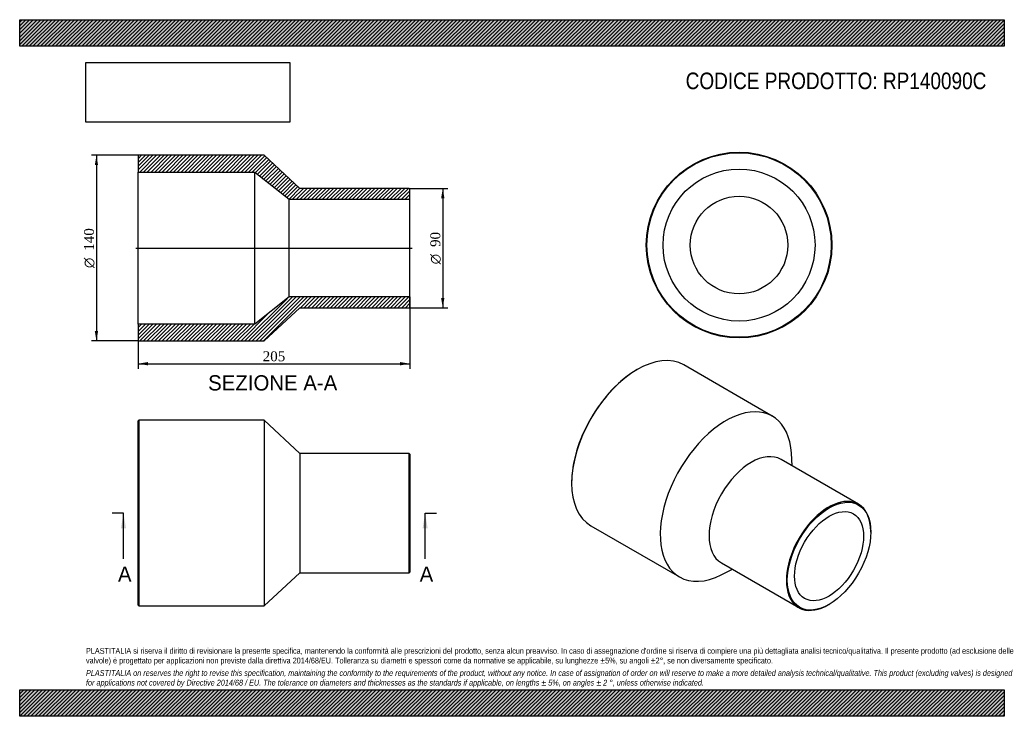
# Model space of a CAD drawing. Header units: millimetres. Extents: x 0 to 742, y 0 to 525.
import ezdxf
from ezdxf.enums import TextEntityAlignment as Align
from ezdxf.lldxf.tags import DXFTag

# ---------------------------------------------------------------- set-up
doc = ezdxf.new("R2010")
doc.units = ezdxf.units.MM
doc.header["$LTSCALE"] = 2.5
for name, color, linetype in [('Default', 7, 'Continuous'), ('DV4_Default', 7, 'Continuous'), ('RP140090C', 7, 'Continuous')]:
    doc.layers.add(name, color=color, linetype=linetype)
doc.styles.add('SEACAD_Solid_Edge_ANSI', font='seans.ttf')
doc.styles.add('SEACAD_Solid_Edge_ANSI1_Symbols', font='semeca1.ttf')
doc.styles.add('SEACAD_Times_New_Roman', font='times.ttf')
tags = doc.linetypes.add('CENTER2', pattern=[28.575, 19.05, -3.175, 3.175, -3.175]).pattern_tags.tags
tags[10:11] = [DXFTag(74, 4), DXFTag(75, 0), DXFTag(340, '0'), DXFTag(46, 0.0), DXFTag(50, 0.0), DXFTag(44, 0.0), DXFTag(45, 0.0)]
tags[8:9] = [DXFTag(74, 4), DXFTag(75, 0), DXFTag(340, '0'), DXFTag(46, 0.0), DXFTag(50, 0.0), DXFTag(44, 0.0), DXFTag(45, 0.0)]
tags[6:7] = [DXFTag(74, 4), DXFTag(75, 0), DXFTag(340, '0'), DXFTag(46, 0.0), DXFTag(50, 0.0), DXFTag(44, 0.0), DXFTag(45, 0.0)]
tags[4:5] = [DXFTag(74, 4), DXFTag(75, 0), DXFTag(340, '0'), DXFTag(46, 0.0), DXFTag(50, 0.0), DXFTag(44, 0.0), DXFTag(45, 0.0)]
doc.dimstyles.new('ANSImm', dxfattribs={"dimtxt": 7.5, "dimasz": 7.5, "dimexe": 3.75, "dimexo": 0, "dimgap": 1.875, "dimtad": 1, "dimdsep": 46, "dimtxsty": 'SEACAD_Times_New_Roman', "dimblk1": '_SE_FILLED', "dimblk2": '_SE_FILLED', "dimsah": 1, "dimcen": 3.75, "dimazin": 0, "dimtfac": 0.85, "dimtdec": 3, "dimtofl": 0, "dimtmove": 0, "dimatfit": 3, "dimfxl": 1, "dimarcsym": 0})
picture_1 = doc.add_image_def('image1.jpg', size_in_pixel=(4302, 1260))

# ---------------------------------------------------------------- blocks, each defined once
blk = doc.blocks.new('SE')
at = {"layer": 'RP140090C', "color": 7, "linetype": 'Continuous'}
for p, q in [((89.8, 223.13), (89.3, 222.63)), ((89.8, 223.13), (89.8, 83.13)), ((184.3, 223.13), (89.8, 223.13)), ((184.3, 223.13), (184.3, 83.13)), ((211.3, 198.13), (184.3, 223.13)), ((89.3, 83.63), (89.3, 222.63)), ((211.3, 198.13), (211.3, 108.13)), ((293.8, 198.13), (211.3, 198.13)), ((293.8, 108.13), (293.8, 198.13)), ((294.3, 197.63), (293.8, 198.13)), ((294.3, 197.63), (294.3, 108.63)), ((184.3, 83.13), (211.3, 108.13)), ((211.3, 108.13), (293.8, 108.13)), ((293.8, 108.13), (294.3, 108.63)), ((89.3, 83.63), (89.8, 83.13)), ((89.8, 83.13), (184.3, 83.13))]:
    blk.add_line(p, q, dxfattribs=at)
blk = doc.blocks.new('SE1')
at = {"layer": 'RP140090C', "color": 7, "linetype": 'Continuous'}
for p, q in [((465.73, 261.34), (465.38, 261.14)), ((567.56, 226.23), (500.73, 264.81)), ((632.48, 159.88), (574.15, 193.56)), ((582.54, 188.71), (581.93, 198.2)), ((416.24, 176.02), (416.24, 175.61)), ((430.73, 143.57), (497.56, 104.99)), ((641.8, 138.87), (641.8, 139.28)), ((529.15, 115.61), (587.48, 81.93)), ((529.02, 106.56), (537.54, 110.77)), ((609.98, 84.16), (610.34, 84.37))]:
    blk.add_line(p, q, dxfattribs=at)
for centre, major_axis, start_param, end_param in [((465.73, 204.19), (-35, -60.62), 3.141593, 6.283185), ((465.38, 204.39), (34.75, 60.19), 0.785398, 2.356195), ((532.56, 165.61), (-35, -60.62), 2.427769, 6.283185), ((551.65, 154.59), (-22.5, -38.97), 3.141593, 6.283185), ((609.98, 120.9), (22.5, 38.97), 0, 3.926991), ((609.98, 120.9), (22.5, 38.97), 5.497787, 6.283185), ((532.56, 165.61), (-35, -60.62), 0, 0.713823)]:
    blk.add_ellipse(centre, major_axis=major_axis, ratio=0.57735, start_param=start_param, end_param=end_param, dxfattribs=at)
for major_axis in [(-22.25, -38.54), (-18.4, -31.87)]:
    blk.add_ellipse((610.34, 120.7), major_axis=major_axis, ratio=0.57735, dxfattribs=at)
blk = doc.blocks.new('SE2')
at = {"layer": 'RP140090C', "color": 7, "linetype": 'Continuous'}
for radius in [70, 69.5, 57.3, 36.8]:
    blk.add_circle((542.46, 355.16), radius, dxfattribs=at)
blk = doc.blocks.new('SE4')
at = {"color": 7, "linetype": 'Continuous', "style": 'SEACAD_Solid_Edge_ANSI'}
blk.add_text('A', height=11.5, dxfattribs=at).set_placement((74.11, 112.88), align=Align.TOP_LEFT)
blk = doc.blocks.new('SE5')
at = {"color": 7, "linetype": 'Continuous', "style": 'SEACAD_Solid_Edge_ANSI'}
blk.add_text('A', height=11.5, dxfattribs=at).set_placement((301.61, 112.88), align=Align.TOP_LEFT)
blk = doc.blocks.new('SEANNOT_GROUP')
at = {"linetype": 'Continuous'}
blk.add_hatch(color=7, dxfattribs=at).paths.add_polyline_path([(80.17, 141.63), (78.26, 153.13), (76.34, 141.63)])
at = {"color": 7, "linetype": 'Continuous'}
blk.add_lwpolyline([(78.26, 118.63), (78.26, 153.13)], dxfattribs=at)
blk = doc.blocks.new('SEANNOT_GROUP1')
at = {"linetype": 'Continuous'}
blk.add_hatch(color=7, dxfattribs=at).paths.add_polyline_path([(307.67, 141.63), (305.76, 153.13), (303.84, 141.63)])
at = {"color": 7, "linetype": 'Continuous'}
blk.add_lwpolyline([(305.76, 118.63), (305.76, 153.13)], dxfattribs=at)
blk = doc.blocks.new('SE3')
at = {"layer": 'Default', "color": 7, "linetype": 'CENTER2'}
for p, q in [((78.26, 153.13), (69.63, 153.13)), ((305.76, 153.13), (314.38, 153.13))]:
    blk.add_line(p, q, dxfattribs=at)
at = {"layer": 'Default', "color": 7, "linetype": 'CENTER2', "const_width": 0.0001}
blk.add_lwpolyline([(78.26, 153.13), (305.76, 153.13)], dxfattribs=at)
at = {"layer": 'Default'}
for name in ['SEANNOT_GROUP', 'SEANNOT_GROUP1', 'SE4', 'SE5']:
    blk.add_blockref(name, (0, 0), dxfattribs=at)
blk = doc.blocks.new('SE6')
at = {"layer": 'RP140090C', "linetype": 'Continuous'}
h = blk.add_hatch(dxfattribs=at)
h.set_pattern_fill('LINE', scale=0.62992, angle=45, style=0)
h.paths.add_polyline_path([(211.3, 397.88), (184.3, 422.88), (89.8, 422.88), (89.3, 422.38), (89.3, 410.18), (177.3, 410.18), (203.3, 389.68), (294.3, 389.68), (294.3, 397.38), (293.8, 397.88)])
h = blk.add_hatch(dxfattribs=at)
h.set_pattern_fill('LINE', scale=0.62992, angle=45, style=0)
h.paths.add_polyline_path([(184.3, 282.88), (211.3, 307.88), (293.8, 307.88), (294.3, 308.38), (294.3, 316.08), (203.3, 316.08), (177.3, 295.58), (89.3, 295.58), (89.3, 283.38), (89.8, 282.88)])
at = {"layer": 'DV4_Default', "color": 7, "linetype": 'CENTER2'}
blk.add_line((87.55, 352.88), (296.05, 352.88), dxfattribs=at)
at = {"layer": 'RP140090C', "color": 7, "linetype": 'Continuous'}
for p, q in [((89.3, 422.38), (89.8, 422.88)), ((89.3, 422.38), (89.3, 410.18)), ((184.3, 422.88), (89.8, 422.88)), ((211.3, 397.88), (184.3, 422.88)), ((89.3, 295.58), (89.3, 410.18)), ((89.3, 410.18), (177.3, 410.18)), ((177.3, 295.58), (177.3, 410.18)), ((177.3, 410.18), (203.3, 389.68)), ((293.8, 397.88), (211.3, 397.88)), ((293.8, 397.88), (294.3, 397.38)), ((294.3, 389.68), (294.3, 397.38)), ((203.3, 316.08), (203.3, 389.68)), ((203.3, 389.68), (294.3, 389.68)), ((294.3, 316.08), (294.3, 389.68)), ((203.3, 316.08), (177.3, 295.58)), ((294.3, 316.08), (203.3, 316.08)), ((294.3, 308.38), (294.3, 316.08)), ((184.3, 282.88), (211.3, 307.88)), ((211.3, 307.88), (293.8, 307.88)), ((294.3, 308.38), (293.8, 307.88)), ((177.3, 295.58), (89.3, 295.58)), ((89.3, 295.58), (89.3, 283.38)), ((89.8, 282.88), (89.3, 283.38)), ((89.8, 282.88), (184.3, 282.88))]:
    blk.add_line(p, q, dxfattribs=at)
blk = doc.blocks.new('GDimGGroup')
at = {"layer": 'Default', "linetype": 'Continuous'}
for points in [[(320.29, 390.38), (319.04, 397.88), (317.79, 390.38)], [(320.29, 315.38), (317.79, 315.38), (319.04, 307.88)]]:
    blk.add_hatch(color=7, dxfattribs=at).paths.add_polyline_path(points)
at = {"layer": 'Default', "color": 7, "linetype": 'Continuous'}
for p, q in [((293.8, 397.88), (322.79, 397.88)), ((319.04, 397.88), (319.04, 307.88)), ((293.8, 307.88), (322.79, 307.88))]:
    blk.add_line(p, q, dxfattribs=at)
for s, style, p in [('90', 'SEACAD_Times_New_Roman', (309.67, 353.72)), ('O', 'SEACAD_Solid_Edge_ANSI1_Symbols', (309.67, 340.67))]:
    blk.add_text(s, height=7.5, rotation=90, dxfattribs=dict(at, style=style)).set_placement(p, align=Align.TOP_LEFT)
blk = doc.blocks.new('GDimGGroup1')
at = {"layer": 'Default', "linetype": 'Continuous'}
for points in [[(56.63, 415.38), (59.13, 415.38), (57.88, 422.88)], [(56.63, 290.38), (57.88, 282.88), (59.13, 290.38)]]:
    blk.add_hatch(color=7, dxfattribs=at).paths.add_polyline_path(points)
at = {"layer": 'Default', "color": 7, "linetype": 'Continuous'}
for p, q in [((89.8, 422.88), (54.13, 422.88)), ((57.88, 422.88), (57.88, 282.88)), ((89.8, 282.88), (54.13, 282.88))]:
    blk.add_line(p, q, dxfattribs=at)
for s, style, p in [('140', 'SEACAD_Times_New_Roman', (48.51, 350.88)), ('O', 'SEACAD_Solid_Edge_ANSI1_Symbols', (48.51, 337.82))]:
    blk.add_text(s, height=7.5, rotation=90, dxfattribs=dict(at, style=style)).set_placement(p, align=Align.TOP_LEFT)
blk = doc.blocks.new('DMBLK195')
at = {"layer": 'Default', "linetype": 'Continuous'}
for points in [[(96.8, 264.47), (96.8, 266.97), (89.3, 265.72)], [(286.8, 264.47), (294.3, 265.72), (286.8, 266.97)]]:
    blk.add_hatch(color=7, dxfattribs=at).paths.add_polyline_path(points)
at = {"layer": 'Default', "color": 7, "linetype": 'Continuous'}
for p, q in [((294.3, 316.08), (294.3, 261.97)), ((89.3, 295.58), (89.3, 261.97)), ((89.3, 265.72), (294.3, 265.72))]:
    blk.add_line(p, q, dxfattribs=at)
at = {"layer": 'Default', "color": 7, "linetype": 'Continuous', "style": 'SEACAD_Times_New_Roman'}
blk.add_text('205', height=7.5, dxfattribs=at).set_placement((183.27, 275.09), align=Align.TOP_LEFT)
blk = doc.blocks.new('_SE_FILLED')
at = {"color": 0}
blk.add_line((0, 0), (-1, 0), dxfattribs=at)
blk.add_solid([(0, 0), (-1, -0.1665), (-1, 0.1665), (0, 0)], dxfattribs=at)

msp = doc.modelspace()

# ---------------------------------------------------------------- hatches: boundary and pattern name
at = {"layer": 'Default', "linetype": 'Continuous'}
h = msp.add_hatch(dxfattribs=at)
h.set_pattern_fill('LINE', scale=0.62992, angle=45, style=0)
h.paths.add_polyline_path([(742.5, 505), (742.5, 525), (0, 525), (0, 505)])
for points in [[(742.5, 505), (742.5, 525), (0, 525), (0, 505)], [(742.5, 0), (742.5, 20), (0, 20), (0, 0)]]:
    msp.add_hatch(color=7, dxfattribs=at).paths.add_polyline_path(points)
h = msp.add_hatch(dxfattribs=at)
h.set_pattern_fill('LINE', scale=0.62992, angle=45, style=0)
h.paths.add_polyline_path([(742.5, 0), (742.5, 20), (0, 20), (0, 0)])

# ---------------------------------------------------------------- linework, layer by layer
at = {"layer": 'Default', "color": 7, "linetype": 'Continuous'}
for p, q in [((0, 525), (742.5, 525)), ((0, 505), (0, 525)), ((742.5, 525), (742.5, 505)), ((742.5, 505), (0, 505)), ((0, 20), (742.5, 20)), ((0, 0), (0, 20)), ((742.5, 20), (742.5, 0)), ((742.5, 0), (0, 0))]:
    msp.add_line(p, q, dxfattribs=at)

# ---------------------------------------------------------------- block references
at = {"layer": 'Default'}
for name in ['SE2', 'GDimGGroup1', 'SE6', 'GDimGGroup', 'SE1', 'SE', 'SE3']:
    msp.add_blockref(name, (0, 0), dxfattribs=at)

# ---------------------------------------------------------------- texts
at = {"layer": 'Default', "color": 7, "linetype": 'Continuous', "style": 'SEACAD_Solid_Edge_ANSI'}
msp.add_text('SEZIONE A-A', height=11.5, dxfattribs=at).set_placement((142.107, 257.053), align=Align.TOP_LEFT)
at = {"layer": 'Default', "attachment_point": 1}
for s, insert, char_height, width in [('{\\fArial Narrow|b0||i0||c0|p34;\\C7;\\H12.5;\\W1.;CODICE PRODOTTO: RP140090C}', (502.222, 485.159), 12.5, 227.53696), ("{\\fArial Narrow|b0||i0||c0|p34;\\C7;\\H4.375;\\W1.;PLASTITALIA si riserva il diritto di revisionare la presente specifica, mantenendo la conformità alle prescrizioni del prodotto, senza alcun preavviso. In caso di assegnazione d'ordine si riserva di compiere una più dettagliata analisi tecnico/qualitativa. Il presente prodotto (ad esclusione delle \\P}{\\fArial Narrow|b0||i0||c0|p34;\\C7;\\H4.375;\\W1.;valvole) è progettato per applicazioni non previste dalla direttiva 2014/68/EU. Tolleranza su diametri e spessori come da normative se applicabile, su lunghezze ±5%, su angoli ±2°, se non diversamente specificato.\\P}{\\fArial Narrow|b0||i0||c0|p34;\\C7;\\H1.25;\\W1.;   \\P}{\\fArial Narrow|b0||i1||c0|p34;\\C7;\\H4.375;\\W1.;PLASTITALIA on reserves the right to revise this specification, maintaining the conformity to the requirements of the product, without any notice. In case of assignation of order on will reserve to make a more detailed analysis technical/qualitative. This product (excluding valves) is designed \\P}{\\fArial Narrow|b0||i1||c0|p34;\\C7;\\H4.375;\\W1.;for applications not covered by Directive 2014/68 / EU. The tolerance on diameters and thicknesses as the standards if applicable, on lengths ± 5%, on angles ± 2 °, unless otherwise indicated.\\P}", (50, 51.506), 4.375, 642.5)]:
    msp.add_mtext(s, dxfattribs=dict(at, insert=insert, char_height=char_height, width=width))

# ---------------------------------------------------------------- dimensions: what is measured, and where the dimension line sits
at = {"layer": 'Default', "color": 7, "linetype": 'Continuous'}
dim = msp.add_linear_dim(base=(294.298, 265.718), p1=(89.298, 295.581), p2=(294.298, 316.081), text='\\A1;<>', dimstyle='ANSImm', dxfattribs=at)
dim.commit()
dim.dimension.update_dxf_attribs({"geometry": 'DMBLK195', "text_midpoint": (191.798, 265.718), "dimtype": 160})

# ---------------------------------------------------------------- pictures from other files: only their frames are drawn
image = msp.add_image(picture_1, insert=(50, 447.758), size_in_units=(153.643, 45))
image.dxf.flags = 7

doc.saveas('drawing.dxf')
